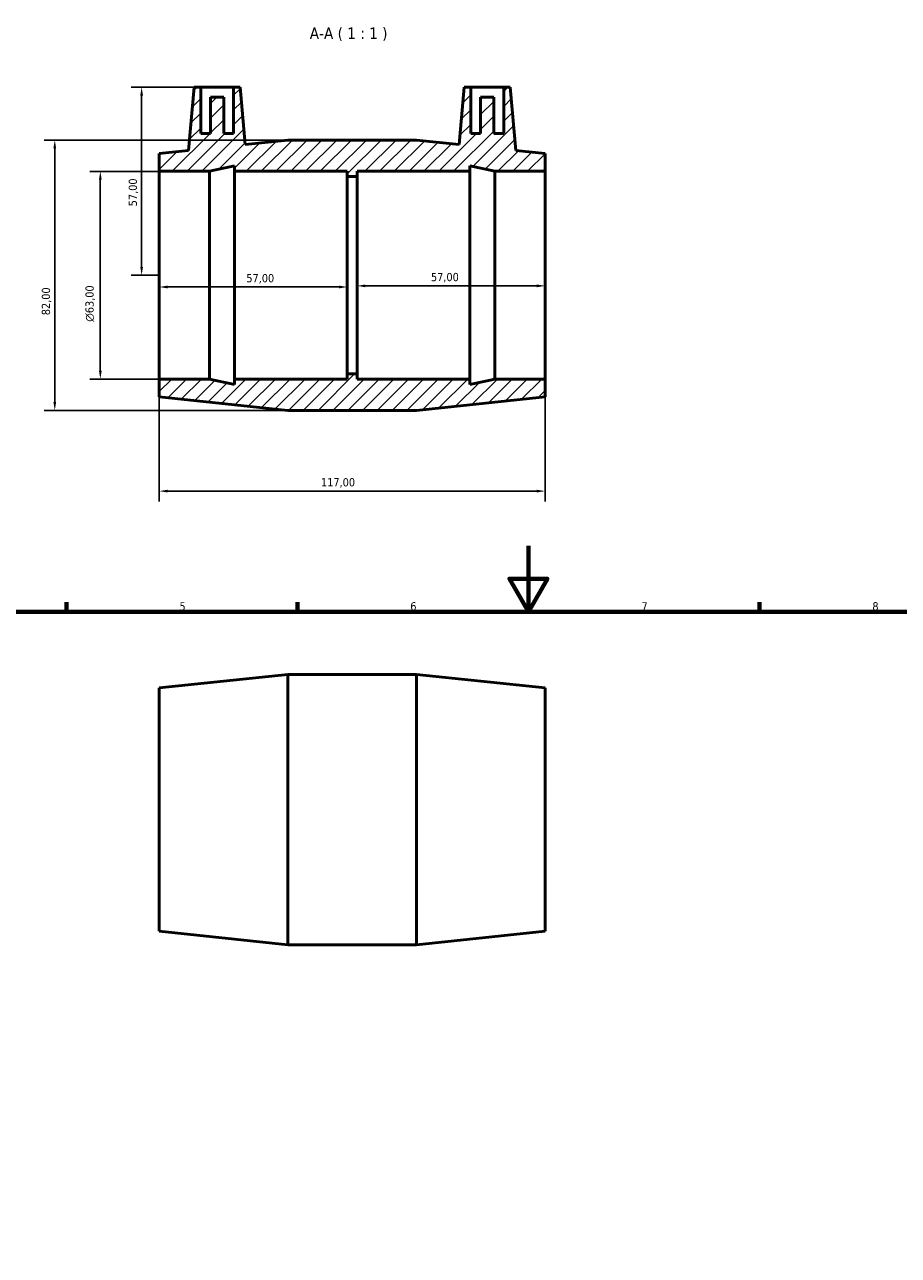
# Model space of a CAD drawing. Header units: millimetres. Extents: x 0 to 895, y 0 to 752.
# Tile 4 of 5: x 268 to 533, y 379 to 752. Entities that reach past the tile are written whole.
import ezdxf

# ---------------------------------------------------------------- set-up
doc = ezdxf.new("R2010")
doc.units = ezdxf.units.MM
for name, color, linetype, lineweight in [('Border (ISO)', 7, 'Continuous', 70), ('Dimension (ISO)', 7, 'Continuous', 25), ('Hatch (ISO)', 7, 'Continuous', 18), ('Symbol (ISO)', 7, 'Continuous', 25), ('Visible (ISO)', 7, 'Continuous', 50)]:
    doc.layers.add(name, color=color, linetype=linetype, lineweight=lineweight)
doc.styles.add('Label Text (ISO)', font='tahoma.ttf')
doc.styles.add('Note Text (ISO)', font='tahoma.ttf')
doc.dimstyles.new('Default (ISO)', dxfattribs={"dimtxt": 2.5, "dimasz": 2.5, "dimexe": 3.175, "dimexo": 0, "dimgap": 0.762, "dimtad": 1, "dimrnd": 1e-08, "dimzin": 0, "dimtxsty": 'Note Text (ISO)', "dimcen": 0.09, "dimdle": 10, "dimclrd": 256, "dimclre": 256, "dimclrt": 232, "dimazin": 0, "dimtfac": 1.40208, "dimtmove": 0, "dimatfit": 3, "dimfxl": 1, "dimtolj": 1, "dimtzin": 0, "dimlwd": -1, "dimlwe": -1, "dimarcsym": 0})

# ---------------------------------------------------------------- blocks, each defined once
blk = doc.blocks.new('Borders Default Border')
at = {"layer": 'Border (ISO)'}
for p, q in [((280.33, 574), (280.33, 576.9)), ((350.42, 574), (350.42, 576.9)), ((490.58, 574), (490.58, 576.9))]:
    blk.add_line(p, q, dxfattribs=at)
at = {"layer": 'Border (ISO)', "flags": 128}
for points in [[(420.5, 594), (420.5, 574), (414.73, 584), (426.27, 584), (420.5, 574)], [(20, 20), (20, 574), (821, 574), (821, 20), (20, 20)]]:
    blk.add_lwpolyline(points, dxfattribs=at)
at = {"layer": 'Border (ISO)', "color": 232, "true_color": 0xca0064, "char_height": 2.5, "attachment_point": 7, "style": 'Note Text (ISO)'}
for s, insert in [('5', (314.64, 574.35)), ('6', (384.66, 574.35)), ('7', (454.77, 574.4)), ('8', (524.81, 574.34))]:
    blk.add_mtext(s, dxfattribs=dict(at, insert=insert))
blk = doc.blocks.new('*D7')
at = {"layer": 'Defpoints', "color": 0, "transparency": 16777216}
for p in [(308.53, 707.58), (290.64, 644.58), (308.53, 644.58)]:
    blk.add_point(p, dxfattribs=at)
at = {"layer": 'Dimension (ISO)', "transparency": 16777216}
for p, q in [((308.53, 707.58), (287.47, 707.58)), ((290.64, 705.08), (290.64, 647.08)), ((308.53, 644.58), (287.47, 644.58))]:
    blk.add_line(p, q, dxfattribs=at)
for points in [[(290.23, 705.08), (291.06, 705.08), (290.64, 707.58)], [(290.23, 647.08), (291.06, 647.08), (290.64, 644.58)]]:
    blk.add_solid(points, dxfattribs=at)
at = {"layer": 'Dimension (ISO)', "color": 232, "true_color": 0xca0064, "transparency": 16777216, "insert": (286.12, 661.96), "char_height": 2.5, "attachment_point": 1, "rotation": 90, "style": 'Note Text (ISO)'}
blk.add_mtext('\\A1;\\fAIGDT|b0|i0;\\H2.5000;\\ln\\fTahoma|b0|i0;\\H2.5000;63,00', dxfattribs=at)
blk = doc.blocks.new('*D8')
at = {"layer": 'Defpoints', "color": 0, "transparency": 16777216}
for p in [(347.53, 717.08), (276.82, 635.08), (347.53, 635.08)]:
    blk.add_point(p, dxfattribs=at)
at = {"layer": 'Dimension (ISO)', "transparency": 16777216}
for p, q in [((347.53, 717.08), (273.64, 717.08)), ((276.82, 714.58), (276.82, 637.58)), ((347.53, 635.08), (273.64, 635.08))]:
    blk.add_line(p, q, dxfattribs=at)
for points in [[(276.4, 714.58), (277.23, 714.58), (276.82, 717.08)], [(276.4, 637.58), (277.23, 637.58), (276.82, 635.08)]]:
    blk.add_solid(points, dxfattribs=at)
at = {"layer": 'Dimension (ISO)', "color": 232, "true_color": 0xca0064, "transparency": 16777216, "insert": (272.88, 663.94), "char_height": 2.5, "attachment_point": 1, "rotation": 90, "style": 'Note Text (ISO)'}
blk.add_mtext('\\A1;82,00', dxfattribs=at)
blk = doc.blocks.new('*D9')
at = {"layer": 'Defpoints', "color": 0, "transparency": 16777216}
for p in [(308.53, 676.08), (365.53, 676.08), (365.53, 672.5)]:
    blk.add_point(p, dxfattribs=at)
at = {"layer": 'Dimension (ISO)', "transparency": 16777216}
blk.add_line((311.03, 672.5), (363.03, 672.5), dxfattribs=at)
for points in [[(311.03, 672.92), (311.03, 672.08), (308.53, 672.5)], [(363.03, 672.92), (363.03, 672.08), (365.53, 672.5)]]:
    blk.add_solid(points, dxfattribs=at)
at = {"layer": 'Dimension (ISO)', "color": 232, "true_color": 0xca0064, "transparency": 16777216, "insert": (334.93, 676.43), "char_height": 2.5, "attachment_point": 1, "style": 'Note Text (ISO)'}
blk.add_mtext('\\A1;57,00', dxfattribs=at)
blk = doc.blocks.new('*D10')
at = {"layer": 'Defpoints', "color": 0, "transparency": 16777216}
for p in [(321.08, 733.08), (303.17, 676.08), (308.53, 676.08)]:
    blk.add_point(p, dxfattribs=at)
at = {"layer": 'Dimension (ISO)', "transparency": 16777216}
for p, q in [((321.08, 733.08), (299.99, 733.08)), ((303.17, 730.58), (303.17, 678.58)), ((308.53, 676.08), (299.99, 676.08))]:
    blk.add_line(p, q, dxfattribs=at)
for points in [[(302.75, 730.58), (303.59, 730.58), (303.17, 733.08)], [(302.75, 678.58), (303.59, 678.58), (303.17, 676.08)]]:
    blk.add_solid(points, dxfattribs=at)
at = {"layer": 'Dimension (ISO)', "color": 232, "true_color": 0xca0064, "transparency": 16777216, "insert": (299.24, 696.98), "char_height": 2.5, "attachment_point": 1, "rotation": 90, "style": 'Note Text (ISO)'}
blk.add_mtext('\\A1;57,00', dxfattribs=at)
blk = doc.blocks.new('*D11')
at = {"layer": 'Defpoints', "color": 0, "transparency": 16777216}
for p in [(308.53, 644.58), (425.53, 644.58), (308.53, 610.58)]:
    blk.add_point(p, dxfattribs=at)
at = {"layer": 'Dimension (ISO)', "transparency": 16777216}
for p, q in [((308.53, 644.58), (308.53, 607.41)), ((425.53, 644.58), (425.53, 607.41)), ((423.03, 610.58), (311.03, 610.58))]:
    blk.add_line(p, q, dxfattribs=at)
for points in [[(311.03, 611), (311.03, 610.17), (308.53, 610.58)], [(423.03, 611), (423.03, 610.17), (425.53, 610.58)]]:
    blk.add_solid(points, dxfattribs=at)
at = {"layer": 'Dimension (ISO)', "color": 232, "true_color": 0xca0064, "transparency": 16777216, "insert": (357.58, 614.52), "char_height": 2.5, "attachment_point": 1, "style": 'Note Text (ISO)'}
blk.add_mtext('\\A1;117,00', dxfattribs=at)
blk = doc.blocks.new('*D12')
at = {"layer": 'Defpoints', "color": 0, "transparency": 16777216}
for p in [(368.53, 676.08), (425.53, 676.08), (368.53, 672.84)]:
    blk.add_point(p, dxfattribs=at)
at = {"layer": 'Dimension (ISO)', "transparency": 16777216}
blk.add_line((423.03, 672.84), (371.03, 672.84), dxfattribs=at)
for points in [[(371.03, 673.26), (371.03, 672.42), (368.53, 672.84)], [(423.03, 673.26), (423.03, 672.42), (425.53, 672.84)]]:
    blk.add_solid(points, dxfattribs=at)
at = {"layer": 'Dimension (ISO)', "color": 232, "true_color": 0xca0064, "transparency": 16777216, "insert": (390.93, 676.77), "char_height": 2.5, "attachment_point": 1, "style": 'Note Text (ISO)'}
blk.add_mtext('\\A1;57,00', dxfattribs=at)

msp = doc.modelspace()

# ---------------------------------------------------------------- hatches: boundary and pattern name
at = {"layer": 'Hatch (ISO)'}
h = msp.add_hatch(dxfattribs=at)
h.set_pattern_fill('ANSI31', color=256, scale=25.4, style=0)
h.set_pattern_definition([(45, (0, 0), (-2.245064, 2.245064), [])])
h.paths.add_polyline_path([(386.531, 717.084), (347.531, 717.084), (334.6, 715.725), (333.081, 733.084), (331.081, 733.084), (331.081, 719.084), (328.081, 719.084), (328.081, 730.084), (324.081, 730.084), (324.081, 719.084), (321.081, 719.084), (321.081, 733.084), (319.081, 733.084), (317.404, 713.917), (308.531, 712.984), (308.531, 707.584), (323.731, 707.584), (331.331, 709.2), (331.331, 707.584), (365.531, 707.584), (365.531, 706.009), (368.531, 706.009), (368.531, 707.584), (402.731, 707.584), (402.731, 709.2), (410.331, 707.584), (425.531, 707.584), (425.531, 712.984), (416.658, 713.917), (414.981, 733.084), (412.981, 733.084), (412.981, 719.084), (409.981, 719.084), (409.981, 730.084), (405.981, 730.084), (405.981, 719.084), (402.981, 719.084), (402.981, 733.084), (400.981, 733.084), (399.462, 715.725)])
h.paths.add_polyline_path([(347.531, 635.084), (386.531, 635.084), (425.531, 639.184), (425.531, 644.584), (410.331, 644.584), (402.731, 642.969), (402.731, 644.584), (368.531, 644.584), (368.531, 646.159), (365.531, 646.159), (365.531, 644.584), (331.331, 644.584), (331.331, 642.969), (323.731, 644.584), (308.531, 644.584), (308.531, 639.184)])

# ---------------------------------------------------------------- linework, layer by layer
at = {"layer": 'Visible (ISO)'}
for p, q in [((319.081, 733.084), (317.404, 713.917)), ((321.081, 733.084), (319.081, 733.084)), ((321.081, 719.084), (321.081, 733.084)), ((321.081, 733.084), (331.081, 733.084)), ((333.081, 733.084), (331.081, 733.084)), ((331.081, 733.084), (331.081, 719.084)), ((334.6, 715.725), (333.081, 733.084)), ((400.981, 733.084), (399.462, 715.725)), ((402.981, 733.084), (400.981, 733.084)), ((402.981, 719.084), (402.981, 733.084)), ((402.981, 733.084), (412.981, 733.084)), ((414.981, 733.084), (412.981, 733.084)), ((412.981, 733.084), (412.981, 719.084)), ((416.658, 713.917), (414.981, 733.084)), ((328.081, 730.084), (324.081, 730.084)), ((324.081, 730.084), (324.081, 719.084)), ((328.081, 719.084), (328.081, 730.084)), ((409.981, 730.084), (405.981, 730.084)), ((405.981, 730.084), (405.981, 719.084)), ((409.981, 719.084), (409.981, 730.084)), ((324.081, 719.084), (321.081, 719.084)), ((331.081, 719.084), (328.081, 719.084)), ((347.531, 717.084), (334.6, 715.725)), ((386.531, 717.084), (347.531, 717.084)), ((399.462, 715.725), (386.531, 717.084)), ((405.981, 719.084), (402.981, 719.084)), ((412.981, 719.084), (409.981, 719.084)), ((317.404, 713.917), (308.531, 712.984)), ((425.531, 712.984), (416.658, 713.917)), ((308.531, 712.984), (308.531, 707.584)), ((425.531, 707.584), (425.531, 712.984)), ((308.531, 707.584), (323.731, 707.584)), ((308.531, 644.584), (308.531, 707.584)), ((323.731, 707.584), (331.331, 709.2)), ((323.731, 644.584), (323.731, 707.584)), ((331.331, 709.2), (331.331, 707.584)), ((331.331, 707.584), (365.531, 707.584)), ((331.331, 644.584), (331.331, 707.584)), ((365.531, 707.584), (365.531, 706.009)), ((365.531, 706.009), (368.531, 706.009)), ((365.531, 646.159), (365.531, 706.009)), ((368.531, 706.009), (368.531, 707.584)), ((368.531, 707.584), (402.731, 707.584)), ((368.531, 646.159), (368.531, 706.009)), ((402.731, 707.584), (402.731, 709.2)), ((402.731, 709.2), (410.331, 707.584)), ((402.731, 644.584), (402.731, 707.584)), ((410.331, 707.584), (425.531, 707.584)), ((410.331, 644.584), (410.331, 707.584)), ((425.531, 644.584), (425.531, 707.584)), ((368.531, 646.159), (365.531, 646.159)), ((365.531, 646.159), (365.531, 644.584)), ((368.531, 644.584), (368.531, 646.159)), ((323.731, 644.584), (308.531, 644.584)), ((308.531, 644.584), (308.531, 639.184)), ((331.331, 642.969), (323.731, 644.584)), ((365.531, 644.584), (331.331, 644.584)), ((331.331, 644.584), (331.331, 642.969)), ((402.731, 644.584), (368.531, 644.584)), ((410.331, 644.584), (402.731, 642.969)), ((402.731, 642.969), (402.731, 644.584)), ((425.531, 644.584), (410.331, 644.584)), ((425.531, 639.184), (425.531, 644.584)), ((308.531, 639.184), (347.531, 635.084)), ((386.531, 635.084), (425.531, 639.184)), ((347.531, 635.084), (386.531, 635.084)), ((308.531, 550.882), (347.531, 554.982)), ((347.531, 472.982), (347.531, 554.982)), ((347.531, 554.982), (386.531, 554.982)), ((386.531, 472.982), (386.531, 554.982)), ((425.531, 550.882), (386.531, 554.982)), ((308.531, 477.082), (308.531, 550.882)), ((425.531, 477.082), (425.531, 550.882)), ((308.531, 477.082), (347.531, 472.982)), ((425.531, 477.082), (386.531, 472.982)), ((347.531, 472.982), (386.531, 472.982))]:
    msp.add_line(p, q, dxfattribs=at)

# ---------------------------------------------------------------- block references
msp.add_blockref('Borders Default Border', (0, 0))

# ---------------------------------------------------------------- texts
at = {"layer": 'Symbol (ISO)', "insert": (354.169, 747.084), "char_height": 3.5, "attachment_point": 7, "style": 'Label Text (ISO)'}
msp.add_mtext('A-A ( 1 : 1 )', dxfattribs=at)

# ---------------------------------------------------------------- dimensions: what is measured, and where the dimension line sits
at = {"layer": 'Dimension (ISO)'}
for base, p1, p2, angle, override, picture, middle in [((303.169, 676.084), (321.081, 733.084), (308.531, 676.084), 90, {"dimdec": 2, "dimtp": 0, "dimtm": 0, "dimtdec": 2, "dimtofl": 0, "dimatfit": 1}, '*D10', (303.169, 701.084)), ((276.816, 635.084), (347.531, 717.084), (347.531, 635.084), 90, {"dimdec": 2, "dimtp": 0, "dimtm": 0, "dimtdec": 2, "dimtofl": 0, "dimatfit": 1}, '*D8', (276.816, 668.084)), ((365.531, 672.5), (308.531, 676.084), (365.531, 676.084), 180, {"dimdec": 2, "dimse1": 1, "dimse2": 1, "dimtp": 0, "dimtm": 0, "dimtdec": 2, "dimtofl": 0, "dimatfit": 1}, '*D9', (339.031, 672.5)), ((368.531, 672.839), (425.531, 676.084), (368.531, 676.084), 180, {"dimdec": 2, "dimse1": 1, "dimse2": 1, "dimtp": 0, "dimtm": 0, "dimtdec": 2, "dimtofl": 0, "dimatfit": 1}, '*D12', (395.031, 672.839)), ((308.531, 610.584), (425.531, 644.584), (308.531, 644.584), 180, {"dimdec": 2, "dimtp": 0, "dimtm": 0, "dimtdec": 2, "dimtofl": 0, "dimatfit": 1}, '*D11', (362.531, 610.584))]:
    dim = msp.add_linear_dim(base=base, p1=p1, p2=p2, angle=angle, dimstyle='Default (ISO)', override=override, dxfattribs=at)
    dim.commit()
    dim.dimension.update_dxf_attribs({"geometry": picture, "text_midpoint": middle, "dimtype": 160})
dim = msp.add_linear_dim(base=(290.645, 644.584), p1=(308.531, 707.584), p2=(308.531, 644.584), angle=90, text='\\fAIGDT|b0|i0;\\H2.5000;\\ln\\fTahoma|b0|i0;\\H2.5000;<>', dimstyle='Default (ISO)', override={"dimdec": 2, "dimtp": 0, "dimtm": 0, "dimtdec": 2, "dimtofl": 0, "dimatfit": 1}, dxfattribs=at)
dim.commit()
dim.dimension.update_dxf_attribs({"geometry": '*D7', "text_midpoint": (290.645, 667.516), "dimtype": 160})

doc.saveas('drawing.dxf')
